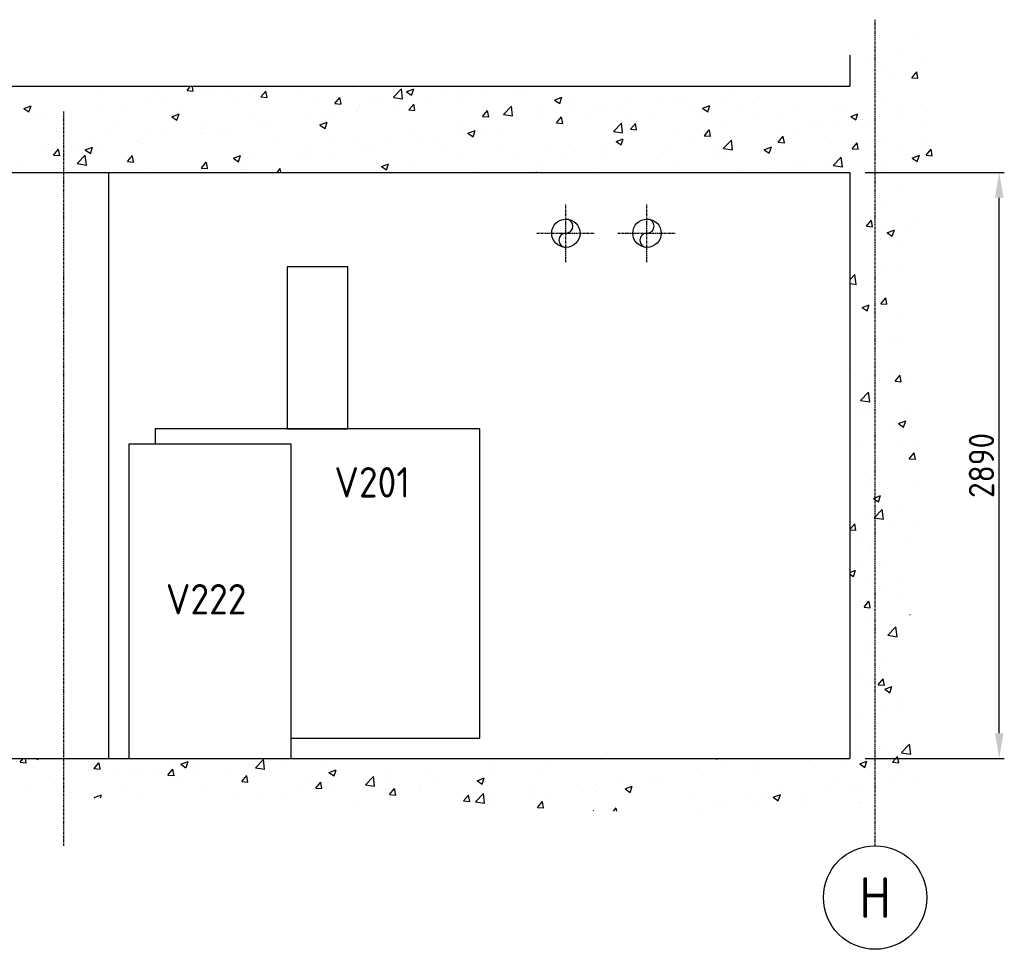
# Model space of a CAD drawing. Header units: metres. Extents: x -82085 to 58758, y -66901 to 95305.
# Tile 133 of 135: x 53622 to 58477, y 34451 to 39034. Entities that reach past the tile are written whole.
import ezdxf
from ezdxf.enums import TextEntityAlignment as Align

# ---------------------------------------------------------------- set-up
doc = ezdxf.new("R2010")
doc.units = ezdxf.units.M
doc.header["$MEASUREMENT"] = 0
doc.header["$PDSIZE"] = -1
doc.linetypes.add('CENTER-LN', pattern=[19, 10, -3, 3, -3])
doc.layers.get('0').update_dxf_attribs({"linetype": 'CONTINUOUS'})
doc.layers.get('DEFPOINTS').update_dxf_attribs({"linetype": 'CONTINUOUS'})
for name, color, linetype in [('3', 3, 'CONTINUOUS'), ('ARCERING', 10, 'CONTINUOUS'), ('DIM', 10, 'CONTINUOUS'), ('GEBOUW', 7, 'CONTINUOUS'), ('TEXT2', 7, 'CONTINUOUS')]:
    doc.layers.add(name, color=color, linetype=linetype)
doc.styles.add('ROMANS', font='iso.shx')
doc.styles.get("Standard").update_dxf_attribs({"font": 'iso.shx'})
doc.dimstyles.get("Standard").update_dxf_attribs({"dimtxt": 0.18, "dimasz": 0.18, "dimexe": 0.18, "dimexo": 0.0625, "dimgap": 0.09, "dimtad": 0, "dimtih": 1, "dimtoh": 1, "dimdec": 4, "dimzin": 0, "dimdsep": 46, "dimtxsty": 'Standard', "dimcen": 0.09, "dimadec": 0, "dimazin": 0, "dimtfac": 1, "dimtdec": 4, "dimtofl": 0, "dimtmove": 0, "dimatfit": 3, "dimfxl": 1, "dimtolj": 1, "dimtzin": 0, "dimarcsym": 0})

# ---------------------------------------------------------------- blocks, each defined once
blk = doc.blocks.new('*D78')
at = {"layer": 'DEFPOINTS', "color": 0, "transparency": 16777216}
for p in [(57715.2, 38281.2), (58451.9, 38281.2), (57715.2, 35391.2)]:
    blk.add_point(p, dxfattribs=at)
at = {"layer": 'DIM', "color": 0, "lineweight": -2, "transparency": 16777216}
for p, q in [((57790.2, 38281.2), (58476.9, 38281.2)), ((58451.9, 35516.2), (58451.9, 38156.2)), ((57790.2, 35391.2), (58476.9, 35391.2))]:
    blk.add_line(p, q, dxfattribs=at)
at = {"layer": 'DIM', "color": 0, "transparency": 16777216}
for points in [[(58431.1, 38156.2), (58472.7, 38156.2), (58451.9, 38281.2)], [(58431.1, 35516.2), (58472.7, 35516.2), (58451.9, 35391.2)]]:
    blk.add_solid(points, dxfattribs=at)
at = {"layer": 'DIM', "color": 0, "transparency": 16777216, "insert": (58364.4, 36836.2), "char_height": 125, "attachment_point": 5, "rotation": 90}
blk.add_mtext('\\A1;2890', dxfattribs=at)
blk = doc.blocks.new('*X7')
at = {"color": 0}
for p, q in [((58044.1, 31584.2, 3239), (58044.1, 31584.2, 3239)), ((57801.1, 31497.4, 3239), (57801.1, 31497.4, 3239)), ((57972.9, 31498.4, 3239), (57972.9, 31498.4, 3239)), ((58072.3, 31485.9, 3239), (58072.3, 31485.9, 3239)), ((57897.4, 31441, 3239), (57897.4, 31441, 3239)), ((58020.5, 31390.7, 3239), (58045, 31419.9, 3239)), ((58051, 31387.7, 3239), (58045.1, 31419.5, 3239)), ((57910.5, 31383.8, 3239), (57910.5, 31383.8, 3239)), ((58020.4, 31390.7, 3239), (58050.8, 31388, 3239)), ((53741.6, 31341.4, 3239), (53741.6, 31341.4, 3239)), ((54012.7, 31329.9, 3239), (54012.7, 31329.9, 3239)), ((54283.9, 31318.5, 3239), (54283.9, 31318.5, 3239)), ((54447.2, 31327.4, 3239), (54477.6, 31324.7, 3239)), ((54447.3, 31327.4, 3239), (54461.1, 31343.8, 3239)), ((54477.8, 31324.3, 3239), (54474.2, 31343.8, 3239)), ((54523.9, 31317.9, 3239), (54523.9, 31317.9, 3239)), ((54656.2, 31320.9, 3239), (54656.2, 31320.9, 3239)), ((54783.4, 31337.6, 3239), (54783.4, 31337.6, 3239)), ((54811.7, 31295.5, 3239), (54836.2, 31324.7, 3239)), ((54842.2, 31292.5, 3239), (54836.3, 31324.3, 3239)), ((54990.9, 31330, 3239), (54990.9, 31330, 3239)), ((55261.5, 31340.9, 3239), (55261.5, 31340.9, 3239)), ((55465.1, 31293.8, 3239), (55504.6, 31335, 3239)), ((55510.3, 31286.7, 3239), (55504.6, 31334.9, 3239)), ((55529.3, 31321.2, 3239), (55564.9, 31334.9, 3239)), ((55529.3, 31321.2, 3239), (55554.6, 31304.1, 3239)), ((55532.7, 31329.4, 3239), (55532.7, 31329.4, 3239)), ((55554.6, 31304.1, 3239), (55564.9, 31334.8, 3239)), ((55705.1, 31320.2, 3239), (55705.1, 31320.2, 3239)), ((55803.9, 31318, 3239), (55803.9, 31318, 3239)), ((55816.4, 31323.5, 3239), (55816.4, 31323.5, 3239)), ((56122.9, 31331.2, 3239), (56122.9, 31331.2, 3239)), ((57116.1, 31334.6, 3239), (57116.1, 31334.6, 3239)), ((57590.9, 31341.7, 3239), (57590.9, 31341.7, 3239)), ((57718.1, 31358.5, 3239), (57718.1, 31358.5, 3239)), ((54260, 31279.9, 3239), (54260, 31279.9, 3239)), ((54335.4, 31278.7, 3239), (54335.4, 31278.7, 3239)), ((54555.1, 31307, 3239), (54555.1, 31307, 3239)), ((54694.6, 31279.2, 3239), (54694.6, 31279.2, 3239)), ((54811.6, 31295.5, 3239), (54842, 31292.8, 3239)), ((54826.3, 31295.6, 3239), (54826.3, 31295.6, 3239)), ((55097.5, 31284.1, 3239), (55097.5, 31284.1, 3239)), ((55176.1, 31263.6, 3239), (55200.5, 31292.8, 3239)), ((55206.5, 31260.6, 3239), (55200.7, 31292.4, 3239)), ((55368.7, 31272.7, 3239), (55368.7, 31272.7, 3239)), ((55408.9, 31269.3, 3239), (55408.9, 31269.3, 3239)), ((55465.1, 31293.6, 3239), (55510.3, 31286.6, 3239)), ((55559.8, 31291, 3239), (55559.8, 31291, 3239)), ((55803.3, 31289.2, 3239), (55803.3, 31289.2, 3239)), ((55930.5, 31305.9, 3239), (55930.5, 31305.9, 3239)), ((56075.1, 31306.5, 3239), (56075.1, 31306.5, 3239)), ((56259.4, 31280.5, 3239), (56294.9, 31294.2, 3239)), ((56259.4, 31280.5, 3239), (56284.6, 31263.4, 3239)), ((56284.7, 31263.5, 3239), (56295, 31294.2, 3239)), ((56346.3, 31295.1, 3239), (56346.3, 31295.1, 3239)), ((56617.4, 31283.6, 3239), (56617.4, 31283.6, 3239)), ((56787.9, 31295, 3239), (56787.9, 31295, 3239)), ((56855.3, 31298.9, 3239), (56855.3, 31298.9, 3239)), ((56888.6, 31272.1, 3239), (56888.6, 31272.1, 3239)), ((57077.7, 31274.2, 3239), (57077.7, 31274.2, 3239)), ((57270.1, 31299.5, 3239), (57270.1, 31299.5, 3239)), ((57891.2, 31271.9, 3239), (57891.2, 31271.9, 3239)), ((53642.3, 31238.8, 3239), (53677.9, 31252.4, 3239)), ((53642.3, 31238.7, 3239), (53667.6, 31221.6, 3239)), ((53667.6, 31221.7, 3239), (53677.9, 31252.4, 3239)), ((54003.4, 31247.3, 3239), (54003.4, 31247.3, 3239)), ((54015.8, 31236.6, 3239), (54015.8, 31236.6, 3239)), ((54143, 31253.3, 3239), (54143, 31253.3, 3239)), ((54398.4, 31228.3, 3239), (54398.4, 31228.3, 3239)), ((55035.1, 31217.1, 3239), (55035.1, 31217.1, 3239)), ((55112.6, 31218.5, 3239), (55112.6, 31218.5, 3239)), ((55176, 31263.6, 3239), (55206.3, 31260.9, 3239)), ((55290.1, 31221.6, 3239), (55290.1, 31221.6, 3239)), ((55299, 31255.2, 3239), (55299, 31255.2, 3239)), ((55482.5, 31246.9, 3239), (55482.5, 31246.9, 3239)), ((55540.3, 31231.7, 3239), (55570.7, 31229.1, 3239)), ((55540.4, 31231.7, 3239), (55564.9, 31260.9, 3239)), ((55570.9, 31228.7, 3239), (55565, 31260.5, 3239)), ((55639.8, 31261.2, 3239), (55639.8, 31261.2, 3239)), ((55904.8, 31199.9, 3239), (55929.3, 31229.1, 3239)), ((55911, 31249.7, 3239), (55911, 31249.7, 3239)), ((55935.3, 31196.8, 3239), (55929.4, 31228.7, 3239)), ((56007.2, 31209.7, 3239), (56046.8, 31250.9, 3239)), ((56052.4, 31202.6, 3239), (56046.8, 31250.9, 3239)), ((56182.2, 31238.3, 3239), (56182.2, 31238.3, 3239)), ((56334.9, 31228.2, 3239), (56334.9, 31228.2, 3239)), ((56453.4, 31226.8, 3239), (56453.4, 31226.8, 3239)), ((56491.7, 31244.1, 3239), (56491.7, 31244.1, 3239)), ((56591.5, 31260.8, 3239), (56591.5, 31260.8, 3239)), ((56950.5, 31257.4, 3239), (56950.5, 31257.4, 3239)), ((56989.4, 31239.9, 3239), (57025, 31253.5, 3239)), ((56989.4, 31239.8, 3239), (57014.7, 31222.7, 3239)), ((57014.7, 31222.8, 3239), (57025, 31253.5, 3239)), ((57159.8, 31260.7, 3239), (57159.8, 31260.7, 3239)), ((57431, 31249.2, 3239), (57431, 31249.2, 3239)), ((57630.4, 31236.1, 3239), (57630.4, 31236.1, 3239)), ((57702.2, 31237.8, 3239), (57702.2, 31237.8, 3239)), ((57973.4, 31226.3, 3239), (57973.4, 31226.3, 3239)), ((58097.6, 31225.7, 3239), (58097.6, 31225.7, 3239)), ((53695, 31194.3, 3239), (53695, 31194.3, 3239)), ((53742.6, 31211.6, 3239), (53742.6, 31211.6, 3239)), ((54102.1, 31177.5, 3239), (54102.1, 31177.5, 3239)), ((54372.4, 31198.1, 3239), (54408, 31211.7, 3239)), ((54372.4, 31198, 3239), (54397.7, 31181, 3239)), ((54397.7, 31181, 3239), (54408, 31211.7, 3239)), ((54778.5, 31184.6, 3239), (54778.5, 31184.6, 3239)), ((54816.4, 31167.6, 3239), (54816.4, 31167.6, 3239)), ((55102.5, 31157.4, 3239), (55138, 31171, 3239)), ((55127.8, 31140.3, 3239), (55138.1, 31171, 3239)), ((55162.9, 31204.8, 3239), (55162.9, 31204.8, 3239)), ((55904.7, 31199.8, 3239), (55935.1, 31197.2, 3239)), ((56007.3, 31209.5, 3239), (56052.5, 31202.5, 3239)), ((56074, 31192.5, 3239), (56074, 31192.5, 3239)), ((56195.4, 31193.3, 3239), (56195.4, 31193.3, 3239)), ((56269.1, 31168, 3239), (56299.4, 31165.3, 3239)), ((56269.2, 31168, 3239), (56293.6, 31197.2, 3239)), ((56299.6, 31164.9, 3239), (56293.8, 31196.8, 3239)), ((56310.1, 31173.1, 3239), (56310.1, 31173.1, 3239)), ((56437.3, 31189.8, 3239), (56437.3, 31189.8, 3239)), ((56629.7, 31215.2, 3239), (56629.7, 31215.2, 3239)), ((56724.6, 31215.4, 3239), (56724.6, 31215.4, 3239)), ((56995.7, 31203.9, 3239), (56995.7, 31203.9, 3239)), ((57266.9, 31192.5, 3239), (57266.9, 31192.5, 3239)), ((57366.6, 31198, 3239), (57366.6, 31198, 3239)), ((57538.1, 31181, 3239), (57538.1, 31181, 3239)), ((57719.5, 31199.2, 3239), (57755, 31212.8, 3239)), ((57719.5, 31199.1, 3239), (57744.8, 31182.1, 3239)), ((57744.8, 31182.1, 3239), (57755.1, 31212.8, 3239)), ((57776.8, 31183.4, 3239), (57776.8, 31183.4, 3239)), ((57809.3, 31169.5, 3239), (57809.3, 31169.5, 3239)), ((57952, 31195.3, 3239), (57952, 31195.3, 3239)), ((53804.6, 31140, 3239), (53804.6, 31140, 3239)), ((53805.9, 31126.6, 3239), (53805.9, 31126.6, 3239)), ((54075.7, 31128.5, 3239), (54075.7, 31128.5, 3239)), ((54517.7, 31148.8, 3239), (54517.7, 31148.8, 3239)), ((54522.5, 31120.5, 3239), (54522.5, 31120.5, 3239)), ((54649.7, 31137.3, 3239), (54649.7, 31137.3, 3239)), ((54842.1, 31162.6, 3239), (54842.1, 31162.6, 3239)), ((55102.5, 31157.3, 3239), (55127.7, 31140.3, 3239)), ((55553.6, 31121.9, 3239), (55553.6, 31121.9, 3239)), ((55810.2, 31154.4, 3239), (55810.2, 31154.4, 3239)), ((55832.5, 31116.7, 3239), (55868.1, 31130.4, 3239)), ((55857.8, 31099.6, 3239), (55868.1, 31130.3, 3239)), ((55899.1, 31142.4, 3239), (55899.1, 31142.4, 3239)), ((55989.3, 31130.9, 3239), (55989.3, 31130.9, 3239)), ((56549.4, 31125.6, 3239), (56588.9, 31166.9, 3239)), ((56549.4, 31125.4, 3239), (56594.6, 31118.4, 3239)), ((56594.6, 31118.5, 3239), (56589, 31166.8, 3239)), ((56633.4, 31136.1, 3239), (56663.8, 31133.4, 3239)), ((56633.5, 31136.1, 3239), (56658, 31165.3, 3239)), ((56664, 31133.1, 3239), (56658.1, 31164.9, 3239)), ((56849.1, 31129.7, 3239), (56849.1, 31129.7, 3239)), ((56997.9, 31104.2, 3239), (57022.4, 31133.4, 3239)), ((57028.4, 31101.2, 3239), (57022.5, 31133, 3239)), ((57110, 31165.5, 3239), (57110, 31165.5, 3239)), ((57457.3, 31141.4, 3239), (57457.3, 31141.4, 3239)), ((57584.4, 31158.1, 3239), (57584.4, 31158.1, 3239)), ((57655.7, 31144.4, 3239), (57655.7, 31144.4, 3239)), ((58080.5, 31158.1, 3239), (58080.5, 31158.1, 3239)), ((53997.2, 31078.2, 3239), (53997.2, 31078.2, 3239)), ((54201.7, 31078.3, 3239), (54201.7, 31078.3, 3239)), ((54253.8, 31110.7, 3239), (54253.8, 31110.7, 3239)), ((54346.9, 31117, 3239), (54346.9, 31117, 3239)), ((54520.1, 31116.8, 3239), (54520.1, 31116.8, 3239)), ((54618.1, 31105.6, 3239), (54618.1, 31105.6, 3239)), ((54889.3, 31094.1, 3239), (54889.3, 31094.1, 3239)), ((55160.5, 31082.7, 3239), (55160.5, 31082.7, 3239)), ((55292.8, 31086.1, 3239), (55292.8, 31086.1, 3239)), ((55431.7, 31071.2, 3239), (55431.7, 31071.2, 3239)), ((55602.9, 31091.6, 3239), (55602.9, 31091.6, 3239)), ((55669.7, 31088.8, 3239), (55669.7, 31088.8, 3239)), ((55796.9, 31105.5, 3239), (55796.9, 31105.5, 3239)), ((55832.5, 31116.6, 3239), (55857.8, 31099.6, 3239)), ((56562.6, 31076, 3239), (56598.2, 31089.7, 3239)), ((56562.6, 31075.9, 3239), (56587.9, 31058.9, 3239)), ((56585.3, 31091.7, 3239), (56585.3, 31091.7, 3239)), ((56587.9, 31058.9, 3239), (56598.2, 31089.6, 3239)), ((56944, 31073.8, 3239), (56944, 31073.8, 3239)), ((56997.8, 31104.2, 3239), (57028.2, 31101.6, 3239)), ((57091.5, 31041.5, 3239), (57131.1, 31082.8, 3239)), ((57136.7, 31034.5, 3239), (57131.1, 31082.7, 3239)), ((57136.4, 31099.1, 3239), (57136.4, 31099.1, 3239)), ((57359.5, 31093.6, 3239), (57359.5, 31093.6, 3239)), ((57362.2, 31072.3, 3239), (57392.5, 31069.7, 3239)), ((57362.3, 31072.4, 3239), (57386.8, 31101.5, 3239)), ((57392.7, 31069.3, 3239), (57386.9, 31101.1, 3239)), ((57885.1, 31102.8, 3239), (57885.1, 31102.8, 3239)), ((58073.7, 31083.7, 3239), (58073.7, 31083.7, 3239)), ((53736.4, 31042.5, 3239), (53736.4, 31042.5, 3239)), ((53789.1, 31009, 3239), (53813.6, 31038.2, 3239)), ((53819.5, 31006, 3239), (53813.7, 31037.8, 3239)), ((53882.2, 31036.2, 3239), (53882.2, 31036.2, 3239)), ((53945.6, 31034.2, 3239), (53981.1, 31047.9, 3239)), ((53945.6, 31034.2, 3239), (53970.8, 31017.1, 3239)), ((53970.9, 31017.1, 3239), (53981.2, 31047.8, 3239)), ((54009.3, 31053, 3239), (54009.3, 31053, 3239)), ((54223.8, 31065.9, 3239), (54223.8, 31065.9, 3239)), ((55028.9, 31048, 3239), (55028.9, 31048, 3239)), ((55306.6, 31040.7, 3239), (55306.6, 31040.7, 3239)), ((55348.9, 31046.6, 3239), (55348.9, 31046.6, 3239)), ((55702.8, 31059.8, 3239), (55702.8, 31059.8, 3239)), ((55974, 31048.3, 3239), (55974, 31048.3, 3239)), ((56067.9, 31023.4, 3239), (56067.9, 31023.4, 3239)), ((56245.2, 31036.8, 3239), (56245.2, 31036.8, 3239)), ((56328.7, 31059.1, 3239), (56328.7, 31059.1, 3239)), ((56516.4, 31025.4, 3239), (56516.4, 31025.4, 3239)), ((56816.9, 31057, 3239), (56816.9, 31057, 3239)), ((57063.2, 31042.7, 3239), (57063.2, 31042.7, 3239)), ((57091.6, 31041.4, 3239), (57136.8, 31034.3, 3239)), ((57292.6, 31035.3, 3239), (57328.2, 31049, 3239)), ((57292.7, 31035.3, 3239), (57317.9, 31018.2, 3239)), ((57317.9, 31018.2, 3239), (57328.2, 31048.9, 3239)), ((57360.4, 31028.9, 3239), (57360.4, 31028.9, 3239)), ((57624.2, 31067, 3239), (57624.2, 31067, 3239)), ((57726.5, 31040.5, 3239), (57756.9, 31037.8, 3239)), ((57726.6, 31040.5, 3239), (57751.1, 31069.7, 3239)), ((57757.1, 31037.4, 3239), (57751.2, 31069.3, 3239)), ((57777.4, 31032.9, 3239), (57777.4, 31032.9, 3239)), ((57964, 31025.3, 3239), (57964, 31025.3, 3239)), ((58091, 31008.6, 3239), (58115.5, 31037.8, 3239)), ((58091.2, 31042.1, 3239), (58091.2, 31042.1, 3239)), ((58121.5, 31005.5, 3239), (58115.6, 31037.4, 3239)), ((53789, 31009, 3239), (53819.3, 31006.3, 3239)), ((53905.9, 30967.1, 3239), (53945.5, 31008.3, 3239)), ((53927.6, 31015.1, 3239), (53927.6, 31015.1, 3239)), ((53951.1, 30960, 3239), (53945.5, 31008.3, 3239)), ((54153.3, 30977.1, 3239), (54183.7, 30974.5, 3239)), ((54153.4, 30977.1, 3239), (54177.9, 31006.3, 3239)), ((54183.9, 30974.1, 3239), (54178, 31006, 3239)), ((54511.5, 30979.7, 3239), (54511.5, 30979.7, 3239)), ((54517.8, 30945.3, 3239), (54542.3, 30974.5, 3239)), ((54548.3, 30942.2, 3239), (54542.4, 30974.1, 3239)), ((54675.6, 30993.5, 3239), (54711.2, 31007.2, 3239)), ((54675.6, 30993.5, 3239), (54700.9, 30976.4, 3239)), ((54700.9, 30976.4, 3239), (54711.2, 31007.1, 3239)), ((54772.3, 31015.5, 3239), (54772.3, 31015.5, 3239)), ((55010.4, 30989.8, 3239), (55010.4, 30989.8, 3239)), ((55029.3, 31004.5, 3239), (55029.3, 31004.5, 3239)), ((55156.5, 31021.2, 3239), (55156.5, 31021.2, 3239)), ((55804, 30985.3, 3239), (55804, 30985.3, 3239)), ((56303.6, 30989.5, 3239), (56303.6, 30989.5, 3239)), ((56496, 31014.8, 3239), (56496, 31014.8, 3239)), ((56766.9, 30991.9, 3239), (56766.9, 30991.9, 3239)), ((56787.6, 31013.9, 3239), (56787.6, 31013.9, 3239)), ((57058.7, 31002.5, 3239), (57058.7, 31002.5, 3239)), ((57103.8, 30996.4, 3239), (57103.8, 30996.4, 3239)), ((57329.9, 30991, 3239), (57329.9, 30991, 3239)), ((57481.2, 30982, 3239), (57481.2, 30982, 3239)), ((57601.1, 30979.6, 3239), (57601.1, 30979.6, 3239)), ((57633.7, 30957.4, 3239), (57673.3, 30998.7, 3239)), ((57643.2, 30983.1, 3239), (57643.2, 30983.1, 3239)), ((57678.9, 30950.4, 3239), (57673.3, 30998.6, 3239)), ((58022.7, 30994.6, 3239), (58058.3, 31008.3, 3239)), ((58022.7, 30994.6, 3239), (58048, 30977.5, 3239)), ((58048, 30977.6, 3239), (58058.3, 31008.3, 3239)), ((58090.9, 31008.6, 3239), (58121.3, 31005.9, 3239)), ((53631.3, 30964.2, 3239), (53631.3, 30964.2, 3239)), ((53906, 30966.9, 3239), (53951.2, 30959.9, 3239)), ((54247.7, 30941.6, 3239), (54247.7, 30941.6, 3239)), ((54516.1, 30936.9, 3239), (54516.1, 30936.9, 3239)), ((54517.7, 30945.2, 3239), (54548.1, 30942.6, 3239)), ((54708.5, 30962.2, 3239), (54708.5, 30962.2, 3239)), ((54714.1, 30939, 3239), (54714.1, 30939, 3239)), ((54890.9, 30923.8, 3239), (54906.7, 30942.6, 3239)), ((54910.2, 30923.8, 3239), (54906.8, 30942.2, 3239)), ((55405.7, 30952.9, 3239), (55441.3, 30966.5, 3239)), ((55405.7, 30952.8, 3239), (55431, 30935.7, 3239)), ((55431, 30935.8, 3239), (55441.3, 30966.5, 3239)), ((55547.4, 30952.8, 3239), (55547.4, 30952.8, 3239)), ((55855.6, 30930.5, 3239), (55855.6, 30930.5, 3239)), ((56166.1, 30923.8, 3239), (56171.3, 30925.8, 3239)), ((56170.7, 30923.8, 3239), (56171.4, 30925.8, 3239)), ((56176.5, 30972.7, 3239), (56176.5, 30972.7, 3239)), ((56470.7, 30941, 3239), (56470.7, 30941, 3239)), ((56843, 30960.6, 3239), (56843, 30960.6, 3239)), ((57184.9, 30931.2, 3239), (57184.9, 30931.2, 3239)), ((57323.6, 30941, 3239), (57323.6, 30941, 3239)), ((57450.8, 30957.7, 3239), (57450.8, 30957.7, 3239)), ((57633.8, 30957.3, 3239), (57678.9, 30950.3, 3239)), ((57872.3, 30968.1, 3239), (57872.3, 30968.1, 3239)), ((57878.9, 30933.7, 3239), (57878.9, 30933.7, 3239)), ((54487.2, 30923.8, 3239), (54487.7, 30924.3, 3239)), ((54487.7, 30923.8, 3239), (54487.7, 30924.2, 3239)), ((57957.5, 30841.7, 3239), (57957.5, 30841.7, 3239)), ((57971.4, 30855.1, 3239), (57971.4, 30855.1, 3239)), ((57830.4, 30824.9, 3239), (57830.4, 30824.9, 3239)), ((57872.7, 30764.6, 3239), (57872.7, 30764.6, 3239)), ((57773.4, 30708.5, 3239), (57773.4, 30708.5, 3239)), ((57797.1, 30658.4, 3239), (57821.6, 30687.6, 3239)), ((57827.6, 30655.3, 3239), (57821.7, 30687.2, 3239)), ((58044.5, 30697.1, 3239), (58044.5, 30697.1, 3239)), ((57797, 30658.3, 3239), (57827.4, 30655.7, 3239)), ((57823.9, 30641.3, 3239), (57823.9, 30641.3, 3239)), ((57880.5, 30640.3, 3239), (57880.5, 30640.3, 3239)), ((57899.1, 30626.3, 3239), (57934.7, 30639.9, 3239)), ((57924.4, 30609.2, 3239), (57934.7, 30639.9, 3239)), ((58016.3, 30666.7, 3239), (58016.3, 30666.7, 3239)), ((57866.5, 30595.5, 3239), (57866.5, 30595.5, 3239)), ((57899.1, 30626.2, 3239), (57924.4, 30609.2, 3239)), ((57950.5, 30552, 3239), (57950.5, 30552, 3239)), ((57882.7, 30466.3, 3239), (57882.7, 30466.3, 3239)), ((57715.2, 30393.2, 3239), (57740.6, 30419.7, 3239)), ((57746.2, 30371.4, 3239), (57740.6, 30419.7, 3239)), ((57860.3, 30426.3, 3239), (57860.3, 30426.3, 3239)), ((57943.5, 30438.8, 3239), (57943.5, 30438.8, 3239)), ((57715.2, 30376.2, 3239), (57746.3, 30371.3, 3239)), ((57775.9, 30389.6, 3239), (57775.9, 30389.6, 3239)), ((57867.6, 30276.3, 3239), (57892.1, 30305.4, 3239)), ((57898.1, 30273.2, 3239), (57892.2, 30305, 3239)), ((57749, 30265.9, 3239), (57749, 30265.9, 3239)), ((57775.5, 30257.9, 3239), (57811.1, 30271.5, 3239)), ((57775.5, 30257.8, 3239), (57800.8, 30240.8, 3239)), ((57800.8, 30240.8, 3239), (57811.1, 30271.5, 3239)), ((57854.2, 30257.2, 3239), (57854.2, 30257.2, 3239)), ((57867.5, 30276.2, 3239), (57897.9, 30273.6, 3239)), ((57970, 30211.8, 3239), (57970, 30211.8, 3239)), ((57844.6, 30179.2, 3239), (57844.6, 30179.2, 3239)), ((57936.2, 30107.8, 3239), (57936.2, 30107.8, 3239)), ((57951.7, 30111, 3239), (57951.7, 30111, 3239)), ((57848, 30088.1, 3239), (57848, 30088.1, 3239)), ((57743.5, 29921, 3239), (57743.5, 29921, 3239)), ((57802.6, 29907.5, 3239), (57802.6, 29907.5, 3239)), ((57841.8, 29919, 3239), (57841.8, 29919, 3239)), ((57929.7, 29924.2, 3239), (57929.7, 29924.2, 3239)), ((57938.1, 29894.1, 3239), (57962.6, 29923.3, 3239)), ((57949, 29908.7, 3239), (57949, 29908.7, 3239)), ((57968.6, 29891.1, 3239), (57962.7, 29922.9, 3239)), ((58014.7, 29909.6, 3239), (58014.7, 29909.6, 3239)), ((57938, 29894.1, 3239), (57968.4, 29891.5, 3239)), ((57768.4, 29799.6, 3239), (57808, 29840.8, 3239)), ((57813.6, 29792.5, 3239), (57808, 29840.7, 3239)), ((57768.5, 29799.4, 3239), (57813.6, 29792.4, 3239)), ((57774.4, 29746.3, 3239), (57774.4, 29746.3, 3239)), ((57796.1, 29723.8, 3239), (57796.1, 29723.8, 3239)), ((57835.6, 29749.9, 3239), (57835.6, 29749.9, 3239)), ((57988.5, 29749.2, 3239), (57988.5, 29749.2, 3239)), ((57955.1, 29685, 3239), (57990.7, 29698.6, 3239)), ((57955.1, 29684.9, 3239), (57980.4, 29667.9, 3239)), ((57980.4, 29667.9, 3239), (57990.7, 29698.6, 3239)), ((57915.7, 29650, 3239), (57915.7, 29650, 3239)), ((57751.7, 29593.2, 3239), (57751.7, 29593.2, 3239)), ((57829.5, 29580.8, 3239), (57829.5, 29580.8, 3239)), ((57968.5, 29568.5, 3239), (57968.5, 29568.5, 3239)), ((58022.9, 29581.7, 3239), (58022.9, 29581.7, 3239)), ((57854.9, 29548.8, 3239), (57854.9, 29548.8, 3239)), ((58008.6, 29512, 3239), (58033.1, 29541.2, 3239)), ((58039, 29509, 3239), (58033.2, 29540.8, 3239)), ((58008.5, 29512, 3239), (58038.9, 29509.3, 3239)), ((57814.7, 29391.8, 3239), (57814.7, 29391.8, 3239)), ((57823.3, 29411.7, 3239), (57823.3, 29411.7, 3239)), ((58042, 29390.7, 3239), (58042, 29390.7, 3239)), ((57721.2, 29348.4, 3239), (57721.2, 29348.4, 3239)), ((57831.5, 29316.6, 3239), (57867.1, 29330.3, 3239)), ((57856.8, 29299.5, 3239), (57867.1, 29330.2, 3239)), ((57831.5, 29316.5, 3239), (57856.8, 29299.5, 3239)), ((57817.1, 29242.6, 3239), (57817.1, 29242.6, 3239)), ((57835.7, 29220.6, 3239), (57875.3, 29261.9, 3239)), ((57880.9, 29213.6, 3239), (57875.3, 29261.8, 3239)), ((57947.5, 29265.4, 3239), (57947.5, 29265.4, 3239)), ((57715.2, 29162.3, 3239), (57739.2, 29191, 3239)), ((57745.2, 29158.7, 3239), (57739.3, 29190.6, 3239)), ((57835.8, 29220.5, 3239), (57881, 29213.5, 3239)), ((57908.4, 29190.3, 3239), (57908.4, 29190.3, 3239)), ((58035.6, 29207.1, 3239), (58035.6, 29207.1, 3239)), ((57715.2, 29161.7, 3239), (57745, 29159.1, 3239)), ((57715.8, 29132.2, 3239), (57715.8, 29132.2, 3239)), ((57772.9, 29103.1, 3239), (57772.9, 29103.1, 3239)), ((57986.9, 29120.7, 3239), (57986.9, 29120.7, 3239)), ((57810.9, 29073.5, 3239), (57810.9, 29073.5, 3239)), ((57822.9, 29063.9, 3239), (57822.9, 29063.9, 3239)), ((57774.8, 28990, 3239), (57774.8, 28990, 3239)), ((57901.9, 29006.7, 3239), (57901.9, 29006.7, 3239)), ((57715.2, 28951, 3239), (57743.5, 28961.9, 3239)), ((57715.2, 28943.3, 3239), (57733.2, 28931.1, 3239)), ((57733.2, 28931.1, 3239), (57743.5, 28961.8, 3239)), ((57804.8, 28904.4, 3239), (57804.8, 28904.4, 3239)), ((57967, 28925.3, 3239), (57967, 28925.3, 3239)), ((57885.9, 28862.5, 3239), (57885.9, 28862.5, 3239)), ((57768.3, 28806.3, 3239), (57768.3, 28806.3, 3239)), ((57785.2, 28779.7, 3239), (57809.7, 28808.9, 3239)), ((57815.6, 28776.6, 3239), (57809.8, 28808.5, 3239)), ((57960.7, 28831.7, 3239), (57960.7, 28831.7, 3239)), ((57785.1, 28779.7, 3239), (57815.5, 28777, 3239)), ((58011.2, 28743.7, 3239), (58012, 28744, 3239)), ((58011.2, 28743.6, 3239), (58011.9, 28743.1, 3239)), ((57798.6, 28735.2, 3239), (57798.6, 28735.2, 3239)), ((57903.1, 28641.7, 3239), (57942.7, 28682.9, 3239)), ((57948.3, 28634.6, 3239), (57942.7, 28682.9, 3239)), ((57786.9, 28602.9, 3239), (57786.9, 28602.9, 3239)), ((57827.1, 28631.3, 3239), (57827.1, 28631.3, 3239)), ((57903.2, 28641.5, 3239), (57948.3, 28634.5, 3239)), ((57946, 28622.2, 3239), (57946, 28622.2, 3239)), ((57792.4, 28566.1, 3239), (57792.4, 28566.1, 3239)), ((57894.1, 28534.7, 3239), (57894.1, 28534.7, 3239)), ((57771.4, 28459.8, 3239), (57771.4, 28459.8, 3239)), ((57855.7, 28397.6, 3239), (57880.2, 28426.7, 3239)), ((57886.1, 28394.5, 3239), (57880.2, 28426.3, 3239)), ((57786.2, 28397, 3239), (57786.2, 28397, 3239)), ((57855.6, 28397.5, 3239), (57885.9, 28394.9, 3239)), ((57887.5, 28375.3, 3239), (57923.1, 28389, 3239)), ((57887.5, 28375.3, 3239), (57912.8, 28358.2, 3239)), ((57912.8, 28358.2, 3239), (57923.1, 28388.9, 3239)), ((57957.1, 28333.2, 3239), (57957.1, 28333.2, 3239)), ((57880.6, 28272.8, 3239), (57880.6, 28272.8, 3239)), ((57965.5, 28282, 3239), (57965.5, 28282, 3239)), ((57780, 28227.9, 3239), (57780, 28227.9, 3239)), ((57747, 28072.5, 3239), (57747, 28072.5, 3239)), ((57858.1, 28073.6, 3239), (57858.1, 28073.6, 3239)), ((57874.1, 28089.2, 3239), (57874.1, 28089.2, 3239)), ((57970.4, 28062.8, 3239), (58010, 28104, 3239)), ((57970.5, 28062.6, 3239), (58015.7, 28055.6, 3239)), ((58015.6, 28055.7, 3239), (58010, 28103.9, 3239)), ((53624.1, 28015.9, 3239), (53654.5, 28013.2, 3239)), ((53624.2, 28015.9, 3239), (53639.3, 28033.8, 3239)), ((53654.7, 28012.8, 3239), (53650.8, 28033.8, 3239)), ((53705.6, 28033.8, 3239), (53712.1, 28029.4, 3239)), ((53712.1, 28029.4, 3239), (53713.6, 28033.8, 3239)), ((53988.6, 27984, 3239), (54013.1, 28013.2, 3239)), ((54019, 27981, 3239), (54013.2, 28012.8, 3239)), ((54390.9, 28011.9, 3239), (54390.9, 28011.9, 3239)), ((54416.9, 28005.8, 3239), (54452.4, 28019.5, 3239)), ((54442.2, 27988.8, 3239), (54452.5, 28019.5, 3239)), ((54784.8, 27988.3, 3239), (54824.4, 28029.6, 3239)), ((54830, 27981.3, 3239), (54824.4, 28029.5, 3239)), ((55959.4, 28019.9, 3239), (55959.4, 28019.9, 3239)), ((56217.5, 28015.2, 3239), (56217.5, 28015.2, 3239)), ((56484.2, 28027.7, 3239), (56484.2, 28027.7, 3239)), ((57054.3, 28033.8, 3239), (57059.1, 28030.5, 3239)), ((57059.2, 28030.5, 3239), (57060.3, 28033.8, 3239)), ((57422.9, 28028.3, 3239), (57422.9, 28028.3, 3239)), ((57426.1, 28030.2, 3239), (57426.1, 28030.2, 3239)), ((57513, 28023, 3239), (57513, 28023, 3239)), ((57694.1, 28016.9, 3239), (57694.1, 28016.9, 3239)), ((57763.9, 28006.9, 3239), (57799.5, 28020.6, 3239)), ((57773.9, 28058.8, 3239), (57773.9, 28058.8, 3239)), ((57789.2, 27989.9, 3239), (57799.5, 28020.6, 3239)), ((57926.1, 28015.4, 3239), (57956.4, 28012.8, 3239)), ((57926.2, 28015.4, 3239), (57950.7, 28044.6, 3239)), ((57956.6, 28012.4, 3239), (57950.7, 28044.2, 3239)), ((53625.2, 27998.5, 3239), (53625.2, 27998.5, 3239)), ((53689.4, 27987.3, 3239), (53689.4, 27987.3, 3239)), ((53960.5, 27975.8, 3239), (53960.5, 27975.8, 3239)), ((53988.5, 27984, 3239), (54018.9, 27981.3, 3239)), ((54171.9, 27967.3, 3239), (54171.9, 27967.3, 3239)), ((54231.7, 27964.4, 3239), (54231.7, 27964.4, 3239)), ((54299, 27984.1, 3239), (54299, 27984.1, 3239)), ((54353, 27952.1, 3239), (54377.4, 27981.3, 3239)), ((54383.4, 27949.1, 3239), (54377.5, 27980.9, 3239)), ((54416.9, 28005.8, 3239), (54442.1, 27988.7, 3239)), ((54491.4, 28009.4, 3239), (54491.4, 28009.4, 3239)), ((54661.1, 27971.5, 3239), (54661.1, 27971.5, 3239)), ((54784.9, 27988.2, 3239), (54830.1, 27981.2, 3239)), ((54917.7, 28004, 3239), (54917.7, 28004, 3239)), ((55105.1, 28002.1, 3239), (55105.1, 28002.1, 3239)), ((55146.9, 27965.2, 3239), (55182.5, 27978.8, 3239)), ((55146.9, 27965.1, 3239), (55172.2, 27948.1, 3239)), ((55172.2, 27948.1, 3239), (55182.5, 27978.8, 3239)), ((55638.6, 27977.7, 3239), (55638.6, 27977.7, 3239)), ((55956.7, 27979.4, 3239), (55956.7, 27979.4, 3239)), ((56187.9, 27976.9, 3239), (56187.9, 27976.9, 3239)), ((57106.6, 27988.1, 3239), (57106.6, 27988.1, 3239)), ((57233.7, 28004.9, 3239), (57233.7, 28004.9, 3239)), ((57249.2, 27984.9, 3239), (57249.2, 27984.9, 3239)), ((57763.9, 28006.9, 3239), (57789.2, 27989.8, 3239)), ((57944.5, 27978.9, 3239), (57944.5, 27978.9, 3239)), ((57965.2, 28005.4, 3239), (57965.2, 28005.4, 3239)), ((53851, 27925.1, 3239), (53851, 27925.1, 3239)), ((54094.6, 27961.1, 3239), (54094.6, 27961.1, 3239)), ((54352.9, 27952.1, 3239), (54383.2, 27949.4, 3239)), ((54400.3, 27935.7, 3239), (54400.3, 27935.7, 3239)), ((54502.9, 27952.9, 3239), (54502.9, 27952.9, 3239)), ((54717.2, 27920.2, 3239), (54747.6, 27917.6, 3239)), ((54717.3, 27920.2, 3239), (54741.8, 27949.4, 3239)), ((54747.8, 27917.2, 3239), (54741.9, 27949, 3239)), ((54774.1, 27941.4, 3239), (54774.1, 27941.4, 3239)), ((54808.9, 27951.2, 3239), (54808.9, 27951.2, 3239)), ((55045.3, 27930, 3239), (55045.3, 27930, 3239)), ((55081.7, 27888.4, 3239), (55106.2, 27917.5, 3239)), ((55112.1, 27885.3, 3239), (55106.3, 27917.2, 3239)), ((55316.4, 27918.5, 3239), (55316.4, 27918.5, 3239)), ((55319, 27935.6, 3239), (55319, 27935.6, 3239)), ((55327, 27904.2, 3239), (55366.6, 27945.5, 3239)), ((55372.2, 27897.2, 3239), (55366.6, 27945.4, 3239)), ((55446.2, 27952.3, 3239), (55446.2, 27952.3, 3239)), ((55692.8, 27941.3, 3239), (55692.8, 27941.3, 3239)), ((55877, 27924.5, 3239), (55912.6, 27938.1, 3239)), ((55877, 27924.4, 3239), (55902.3, 27907.4, 3239)), ((55891.7, 27926, 3239), (55891.7, 27926, 3239)), ((55902.3, 27907.4, 3239), (55912.6, 27938.1, 3239)), ((56593.3, 27920.6, 3239), (56593.3, 27920.6, 3239)), ((56731.8, 27916.7, 3239), (56731.8, 27916.7, 3239)), ((56785.7, 27945.9, 3239), (56785.7, 27945.9, 3239)), ((56992.6, 27952.4, 3239), (56992.6, 27952.4, 3239)), ((57648.2, 27928, 3239), (57648.2, 27928, 3239)), ((58024.3, 27922.2, 3239), (58024.3, 27922.2, 3239)), ((53658.6, 27899.8, 3239), (53658.6, 27899.8, 3239)), ((53798.4, 27910.2, 3239), (53798.4, 27910.2, 3239)), ((54136.5, 27897.7, 3239), (54136.5, 27897.7, 3239)), ((54512.6, 27900.4, 3239), (54512.6, 27900.4, 3239)), ((54805.8, 27868, 3239), (54805.8, 27868, 3239)), ((54998.2, 27893.3, 3239), (54998.2, 27893.3, 3239)), ((55081.6, 27888.3, 3239), (55112, 27885.7, 3239)), ((55175.4, 27873, 3239), (55175.4, 27873, 3239)), ((55327.1, 27904.1, 3239), (55372.2, 27897.1, 3239)), ((55436.2, 27908.8, 3239), (55436.2, 27908.8, 3239)), ((55446.1, 27856.5, 3239), (55470.6, 27885.7, 3239)), ((55476.5, 27853.4, 3239), (55470.6, 27885.3, 3239)), ((55587.6, 27907.1, 3239), (55587.6, 27907.1, 3239)), ((55595.4, 27875.2, 3239), (55595.4, 27875.2, 3239)), ((55858.8, 27895.6, 3239), (55858.8, 27895.6, 3239)), ((56130, 27884.2, 3239), (56130, 27884.2, 3239)), ((56401.2, 27872.7, 3239), (56401.2, 27872.7, 3239)), ((56466.2, 27903.8, 3239), (56466.2, 27903.8, 3239)), ((56467.9, 27878.6, 3239), (56467.9, 27878.6, 3239)), ((56607, 27883.8, 3239), (56642.6, 27897.4, 3239)), ((56607, 27883.7, 3239), (56632.3, 27866.7, 3239)), ((56632.3, 27866.7, 3239), (56642.6, 27897.4, 3239)), ((57352, 27877.2, 3239), (57352, 27877.2, 3239)), ((57613.3, 27872.1, 3239), (57613.3, 27872.1, 3239)), ((57740.5, 27888.8, 3239), (57740.5, 27888.8, 3239)), ((57767.7, 27889.7, 3239), (57767.7, 27889.7, 3239)), ((57932.9, 27914.2, 3239), (57932.9, 27914.2, 3239)), ((53879.9, 27865.1, 3239), (53879.9, 27865.1, 3239)), ((53990, 27842, 3239), (54025.6, 27855.6, 3239)), ((53990, 27841.9, 3239), (53993.1, 27839.8, 3239)), ((54020.6, 27840.6, 3239), (54025.6, 27855.6, 3239)), ((54216.3, 27849.5, 3239), (54216.3, 27849.5, 3239)), ((54678.6, 27851.3, 3239), (54678.6, 27851.3, 3239)), ((54911.6, 27834.9, 3239), (54911.6, 27834.9, 3239)), ((55299.1, 27824.3, 3239), (55299.1, 27824.3, 3239)), ((55446, 27856.5, 3239), (55476.3, 27853.8, 3239)), ((55810.3, 27824.6, 3239), (55840.7, 27821.9, 3239)), ((55810.4, 27824.6, 3239), (55834.9, 27853.8, 3239)), ((55825.8, 27819.5, 3239), (55825.8, 27819.5, 3239)), ((55840.9, 27821.6, 3239), (55835, 27853.4, 3239)), ((55869.2, 27820.2, 3239), (55908.7, 27861.4, 3239)), ((55869.2, 27820, 3239), (55914.4, 27813, 3239)), ((55914.4, 27813.1, 3239), (55908.7, 27861.3, 3239)), ((55953, 27836.3, 3239), (55953, 27836.3, 3239)), ((56145.3, 27861.6, 3239), (56145.3, 27861.6, 3239)), ((56174.8, 27792.7, 3239), (56199.3, 27821.9, 3239)), ((56205.2, 27789.7, 3239), (56199.4, 27821.5, 3239)), ((56211.3, 27846, 3239), (56211.3, 27846, 3239)), ((56672.3, 27861.2, 3239), (56672.3, 27861.2, 3239)), ((56943.5, 27849.8, 3239), (56943.5, 27849.8, 3239)), ((57055.7, 27826.3, 3239), (57055.7, 27826.3, 3239)), ((57214.7, 27838.3, 3239), (57214.7, 27838.3, 3239)), ((57292.5, 27829.9, 3239), (57292.5, 27829.9, 3239)), ((57337.1, 27843.1, 3239), (57372.7, 27856.7, 3239)), ((57337.1, 27843, 3239), (57362.4, 27826, 3239)), ((57362.4, 27826, 3239), (57372.7, 27856.7, 3239)), ((57485.9, 27826.9, 3239), (57485.9, 27826.9, 3239)), ((57506.9, 27853.9, 3239), (57506.9, 27853.9, 3239)), ((55950.5, 27810.3, 3239), (55950.5, 27810.3, 3239)), ((56174.7, 27792.7, 3239), (56205.1, 27790, 3239)), ((56449.6, 27776, 3239), (56450.9, 27777.3, 3239)), ((56451.1, 27776, 3239), (56450.9, 27777.3, 3239)), ((56550.1, 27773.9, 3239), (56563.7, 27790, 3239)), ((56566.6, 27774.3, 3239), (56563.7, 27789.6, 3239)), ((56972.9, 27787.8, 3239), (56972.9, 27787.8, 3239)), ((57100.1, 27804.5, 3239), (57100.1, 27804.5, 3239)), ((57243, 27815.8, 3239), (57243, 27815.8, 3239)), ((57757.1, 27815.4, 3239), (57757.1, 27815.4, 3239)), ((57770, 27816.5, 3239), (57770, 27816.5, 3239))]:
    blk.add_line(p, q, dxfattribs=at)

msp = doc.modelspace()

# ---------------------------------------------------------------- linework, layer by layer
at = {"layer": '3'}
for points in [[(55240.16076, 37816.17172), (54940.16076, 37816.17172), (54940.16076, 37016.17172), (55240.16076, 37016.17172)], [(54960.16075, 35391.17172), (54960.16075, 36941.17172), (54160.16075, 36941.17172), (54160.16075, 35391.17172)]]:
    msp.add_lwpolyline(points, close=True, dxfattribs=at)
msp.add_lwpolyline([(54960.16075, 35491.17172), (55890.16075, 35491.17172), (55890.16076, 37016.17172), (54290.16076, 37016.17172), (54290.16076, 36941.17172)], dxfattribs=at)
for centre in [(56315.16075, 37981.17352), (56715.16075, 37981.17352)]:
    msp.add_circle(centre, 69.85, dxfattribs=at)
for centre, start, end in [((56315.1152, 38016.0985), 270, 90), ((56715.16075, 38016.09853), 270, 90), ((56315.1152, 37946.24848), 90, 270), ((56715.16075, 37946.24851), 90, 270)]:
    msp.add_arc(centre, 34.92501, start, end, dxfattribs=at)
at = {"layer": 'GEBOUW'}
for p, q in [((57715.16075, 38858.83663), (57715.16075, 38706.17172)), ((45985.16075, 38706.17172), (57715.16075, 38706.17172)), ((45985.16075, 38281.17172), (57715.16075, 38281.17172)), ((54060.16075, 38281.17172), (54060.16075, 35391.17172)), ((57715.16075, 38281.17172), (57715.16075, 35391.17172)), ((45985.16075, 35391.17172), (57715.16075, 35391.17172))]:
    msp.add_line(p, q, dxfattribs=at)
at = {"layer": 'TEXT2', "color": 1, "linetype": 'CENTER-LN'}
for p, q in [((57840.16075, 34960.76045), (57840.16075, 39033.94416)), ((53840.16075, 34960.76045), (53840.16075, 38581.17172)), ((56315.16075, 37838.19242), (56315.16075, 38124.15462)), ((56714.85173, 37838.19065), (56714.85173, 38124.15285)), ((56172.1341, 37981.17349), (56458.0963, 37981.17349)), ((56571.82508, 37981.17172), (56857.78728, 37981.17172))]:
    msp.add_line(p, q, dxfattribs=at)
at = {"layer": 'TEXT2'}
msp.add_circle((57840.16075, 34705.65934), 255.10112, dxfattribs=at)

# ---------------------------------------------------------------- block references
at = {"layer": 'ARCERING'}
msp.add_blockref('*X7', (0, 7357.37196), dxfattribs=at)

# ---------------------------------------------------------------- texts
at = {"layer": 'GEBOUW', "style": 'ROMANS'}
for s, p in [('V201', (55360.0723, 36753.03912)), ('V222', (54541.38498, 36176.60286))]:
    msp.add_text(s, height=150, dxfattribs=at).set_placement(p, align=Align.MIDDLE)
at = {"layer": 'TEXT2', "style": 'ROMANS'}
msp.add_text('H', height=200, dxfattribs=at).set_placement((57840.16075, 34705.65934), align=Align.MIDDLE)

# ---------------------------------------------------------------- dimensions: what is measured, and where the dimension line sits
at = {"layer": 'DIM'}
dim = msp.add_linear_dim(base=(58451.89143, 38281.17172), p1=(57715.16075, 35391.17172), p2=(57715.16075, 38281.17172), angle=90, dimstyle='Standard', override={"dimtxt": 125, "dimasz": 125, "dimexe": 25, "dimexo": 75, "dimgap": 25, "dimtad": 1, "dimtih": 0, "dimtoh": 0, "dimdec": 0, "dimzin": 3, "dimcen": 0, "dimtfac": 0.008, "dimtdec": 0, "dimtmove": 0, "dimtzin": 3}, dxfattribs=at)
dim.commit()
dim.dimension.update_dxf_attribs({"geometry": '*D78', "text_midpoint": (58364.39143, 36836.17172)})

doc.saveas('drawing.dxf')
